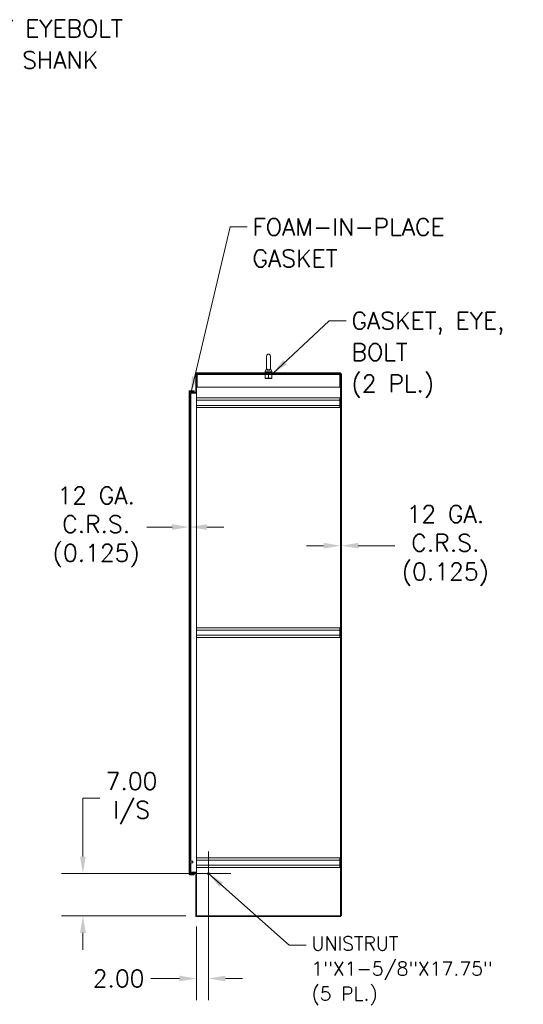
# Model space of a CAD drawing. Header units: inches. Extents: x 16 to 463, y 31 to 294.
# Tile 84 of 110: x 260 to 343, y 117 to 280. Entities that reach past the tile are written whole.
import ezdxf

# ---------------------------------------------------------------- set-up
doc = ezdxf.new("R2010")
doc.units = ezdxf.units.IN
doc.header["$LTSCALE"] = 28.571429
doc.header["$MEASUREMENT"] = 0
for name, color, linetype, lineweight in [('Center Mark (ANSI)', 7, 'Continuous', 5), ('Dimension (ANSI)', 7, 'Continuous', 5), ('Hatch (ANSI)', 7, 'Continuous', 5), ('Symbol (ANSI)', 7, 'Continuous', 5), ('Visible (ANSI)', 7, 'Continuous', 5)]:
    doc.layers.add(name, color=color, linetype=linetype, lineweight=lineweight)
doc.styles.add('ROMANS', font='romans.shx')
doc.dimstyles.new('Default (ANSI)', dxfattribs={"dimscale": 28.571429, "dimtxt": 0.1, "dimasz": 0.098425, "dimexe": 0.125, "dimexo": 0.0625, "dimgap": 0.031496, "dimtad": 0, "dimtih": 1, "dimtoh": 1, "dimrnd": 1e-08, "dimzin": 0, "dimdsep": 46, "dimtxsty": 'ROMANS', "dimcen": 0.09, "dimdle": 0.393701, "dimclrd": 256, "dimclre": 256, "dimclrt": 256, "dimadec": 0, "dimazin": 0, "dimtfac": 1, "dimtofl": 0, "dimtmove": 0, "dimatfit": 3, "dimfxl": 1, "dimtolj": 1, "dimtzin": 0, "dimlwd": -1, "dimlwe": -1, "dimarcsym": 0})
doc.dimstyles.new('Default (ANSI)$7', dxfattribs={"dimscale": 28.571429, "dimtxt": 0.1, "dimasz": 0.098425, "dimexe": 0.125, "dimexo": 0.0625, "dimgap": 0.031496, "dimtad": 0, "dimtih": 1, "dimtoh": 1, "dimrnd": 1e-08, "dimzin": 0, "dimdsep": 46, "dimtxsty": 'ROMANS', "dimcen": 0.09, "dimdle": 0.393701, "dimclrd": 256, "dimclre": 256, "dimclrt": 256, "dimadec": 0, "dimazin": 0, "dimtfac": 1, "dimtofl": 0, "dimtmove": 0, "dimatfit": 3, "dimfxl": 1, "dimtolj": 1, "dimtzin": 0, "dimlwd": -1, "dimlwe": -1, "dimarcsym": 0})

# ---------------------------------------------------------------- blocks, each defined once
blk = doc.blocks.new('*D20')
at = {"layer": 'Defpoints', "color": 0, "transparency": 16777216}
for p in [(312.84, 195.29), (312.96, 195.29), (312.96, 193.03)]:
    blk.add_point(p, dxfattribs=at)
at = {"layer": 'Dimension (ANSI)', "transparency": 16777216}
for p, q in [((310.03, 193.03), (307.21, 193.03)), ((315.77, 193.03), (321.81, 193.03))]:
    blk.add_line(p, q, dxfattribs=at)
for points in [[(310.03, 193.5), (310.03, 192.56), (312.84, 193.03)], [(315.77, 193.5), (315.77, 192.56), (312.96, 193.03)]]:
    blk.add_solid(points, dxfattribs=at)
at = {"layer": 'Dimension (ANSI)', "transparency": 16777216, "insert": (330.19, 193.03), "char_height": 2.857, "attachment_point": 5, "style": 'ROMANS'}
blk.add_mtext('\\A1;12 GA.\\PC.R.S.\\P(0.125)', dxfattribs=at)
blk = doc.blocks.new('*D21')
at = {"layer": 'Defpoints', "color": 0, "transparency": 16777216}
for p in [(287.73, 202.92), (287.86, 202.92), (287.73, 196.12)]:
    blk.add_point(p, dxfattribs=at)
at = {"layer": 'Dimension (ANSI)', "transparency": 16777216}
for p, q in [((284.92, 196.12), (280.74, 196.12)), ((290.67, 196.12), (293.48, 196.12))]:
    blk.add_line(p, q, dxfattribs=at)
for points in [[(284.92, 196.59), (284.92, 195.65), (287.73, 196.12)], [(290.67, 196.59), (290.67, 195.65), (287.86, 196.12)]]:
    blk.add_solid(points, dxfattribs=at)
at = {"layer": 'Dimension (ANSI)', "transparency": 16777216, "insert": (272.35, 196.12), "char_height": 2.857, "attachment_point": 5, "style": 'ROMANS'}
blk.add_mtext('\\A1;12 GA.\\PC.R.S.\\P(0.125)', dxfattribs=at)
blk = doc.blocks.new('*D24')
at = {"layer": 'Defpoints', "color": 0, "transparency": 16777216}
for p in [(290.96, 138.67), (270.15, 131.67), (288.99, 131.67)]:
    blk.add_point(p, dxfattribs=at)
at = {"layer": 'Dimension (ANSI)', "transparency": 16777216}
for p, q in [((270.15, 141.48), (270.15, 151.15)), ((270.15, 151.15), (272.96, 151.15)), ((289.18, 138.67), (266.58, 138.67)), ((287.21, 131.67), (266.58, 131.67)), ((270.15, 128.85), (270.15, 126.04))]:
    blk.add_line(p, q, dxfattribs=at)
for points in [[(269.68, 141.48), (270.62, 141.48), (270.15, 138.67)], [(269.68, 128.85), (270.62, 128.85), (270.15, 131.67)]]:
    blk.add_solid(points, dxfattribs=at)
at = {"layer": 'Dimension (ANSI)', "transparency": 16777216, "insert": (278.21, 151.15), "char_height": 2.857, "attachment_point": 5, "style": 'ROMANS'}
blk.add_mtext('\\A1;7.00\\PI/S', dxfattribs=at)
blk = doc.blocks.new('*D25')
at = {"layer": 'Defpoints', "color": 0, "transparency": 16777216}
for p in [(290.96, 138.67), (288.96, 131.7), (290.96, 121.28)]:
    blk.add_point(p, dxfattribs=at)
at = {"layer": 'Dimension (ANSI)', "transparency": 16777216}
for p, q in [((290.96, 136.88), (290.96, 117.71)), ((288.96, 129.91), (288.96, 117.71)), ((286.15, 121.28), (281.38, 121.28)), ((293.77, 121.28), (296.59, 121.28))]:
    blk.add_line(p, q, dxfattribs=at)
for points in [[(286.15, 121.75), (286.15, 120.81), (288.96, 121.28)], [(293.77, 121.75), (293.77, 120.81), (290.96, 121.28)]]:
    blk.add_solid(points, dxfattribs=at)
at = {"layer": 'Dimension (ANSI)', "transparency": 16777216, "insert": (271.78, 122.71), "char_height": 2.857, "attachment_point": 1, "style": 'ROMANS'}
blk.add_mtext('\\A1;2.00', dxfattribs=at)

msp = doc.modelspace()

# ---------------------------------------------------------------- hatches: boundary and pattern name
at = {"layer": 'Hatch (ANSI)'}
h = msp.add_hatch(dxfattribs=at)
h.set_pattern_fill('ANSI31', color=256, scale=28.5714, angle=15, style=0)
edge = h.paths.add_edge_path()
edge.add_line((288.8063, 218.4161), (288.025, 218.4161))
edge.add_line((288.025, 218.4161), (288.025, 218.2911))
edge.add_line((288.025, 218.2911), (288.8063, 218.2911))
edge.add_ellipse((288.8063, 218.4474), major_axis=(0, -0.1563), ratio=1, start_angle=0, end_angle=90)
edge.add_line((288.9625, 218.4474), (288.9625, 221.5099))
edge.add_ellipse((288.9938, 221.5099), major_axis=(-0.0312, 0), ratio=1, start_angle=270, end_angle=360, ccw=False)
edge.add_line((288.9938, 221.5411), (312.8375, 221.5411))
edge.add_line((312.8375, 221.5411), (312.8375, 221.6661))
edge.add_line((312.8375, 221.6661), (288.9938, 221.6661))
edge.add_ellipse((288.9938, 221.5099), major_axis=(0, 0.1562), ratio=1, start_angle=0, end_angle=90)
edge.add_line((288.8375, 221.5099), (288.8375, 218.4474))
edge.add_ellipse((288.8063, 218.4474), major_axis=(0.0313, 0), ratio=1, start_angle=270, end_angle=360, ccw=False)
h = msp.add_hatch(dxfattribs=at)
h.set_pattern_fill('ANSI31', color=256, scale=28.5714, style=0)
h.paths.add_polyline_path([(312.9625, 221.5411), (312.8375, 221.5411), (312.8375, 131.6661), (312.9625, 131.6661)])
h = msp.add_hatch(dxfattribs=at)
h.set_pattern_fill('ANSI31', color=256, scale=28.5714, angle=-15, style=0)
edge = h.paths.add_edge_path()
edge.add_line((287.8892, 218.6036), (288.608, 218.6036))
edge.add_line((288.608, 218.6036), (288.608, 218.7286))
edge.add_line((288.608, 218.7286), (287.8892, 218.7286))
edge.add_ellipse((287.8892, 218.5724), major_axis=(0, 0.1562), ratio=1, start_angle=0, end_angle=90)
edge.add_line((287.733, 218.5724), (287.733, 138.6349))
edge.add_ellipse((287.8892, 138.6349), major_axis=(-0.1562, 0), ratio=1, start_angle=0, end_angle=90)
edge.add_line((287.8892, 138.4786), (288.608, 138.4786))
edge.add_line((288.608, 138.4786), (288.608, 138.6036))
edge.add_line((288.608, 138.6036), (287.8892, 138.6036))
edge.add_ellipse((287.8892, 138.6349), major_axis=(0, -0.0312), ratio=1, start_angle=270, end_angle=360, ccw=False)
edge.add_line((287.858, 138.6349), (287.858, 218.5724))
edge.add_ellipse((287.8892, 218.5724), major_axis=(-0.0312, 0), ratio=1, start_angle=270, end_angle=360, ccw=False)
h = msp.add_hatch(dxfattribs=at)
h.set_pattern_fill('ANSI31', color=256, scale=28.5714, angle=90.0002, style=0)
edge = h.paths.add_edge_path()
edge.add_line((288.025, 138.7911), (288.8063, 138.7911))
edge.add_ellipse((288.8063, 138.7599), major_axis=(0, 0.0313), ratio=1, start_angle=270, end_angle=360, ccw=False)
edge.add_line((288.8375, 138.7599), (288.8375, 131.6974))
edge.add_ellipse((288.9938, 131.6974), major_axis=(-0.1563, 0), ratio=1, start_angle=0, end_angle=90)
edge.add_line((288.9938, 131.5411), (312.8375, 131.5411))
edge.add_line((312.8375, 131.5411), (312.8375, 131.6661))
edge.add_line((312.8375, 131.6661), (288.9938, 131.6661))
edge.add_ellipse((288.9938, 131.6974), major_axis=(0, -0.0312), ratio=1, start_angle=270, end_angle=360, ccw=False)
edge.add_line((288.9625, 131.6974), (288.9625, 138.7599))
edge.add_ellipse((288.8063, 138.7599), major_axis=(0.1563, 0), ratio=1, start_angle=0, end_angle=90)
edge.add_line((288.8063, 138.9161), (288.025, 138.9161))
edge.add_line((288.025, 138.9161), (288.025, 138.7911))

# ---------------------------------------------------------------- linework, layer by layer
at = {"layer": 'Center Mark (ANSI)', "linetype": 'Continuous'}
for p, q in [((290.9625, 142.3469), (290.9625, 134.9854)), ((294.6433, 138.6661), (287.2818, 138.6661))]:
    msp.add_line(p, q, dxfattribs=at)
at = {"layer": 'Visible (ANSI)'}
for p, q in [((300.59, 224.4786), (300.59, 222.4186)), ((301.21, 222.4186), (301.21, 224.4786)), ((300.59, 222.4186), (300.34, 221.9786)), ((301.21, 222.4186), (301.46, 221.9786)), ((288.8375, 221.5099), (288.8375, 218.4474)), ((288.9625, 218.4474), (288.9625, 221.5099)), ((312.8375, 221.6661), (288.9938, 221.6661)), ((288.9938, 221.5411), (312.8375, 221.5411)), ((289.0875, 221.4161), (289.0875, 221.5411)), ((289.0875, 221.4161), (312.7125, 221.4161)), ((289.0875, 221.4161), (289.0875, 221.3849)), ((289.0875, 221.3849), (289.0875, 219.2911)), ((301.525, 221.7286), (300.275, 221.7286)), ((300.275, 221.7286), (300.275, 221.6661)), ((300.3375, 220.8254), (300.3375, 221.3659)), ((300.3375, 220.7751), (300.6188, 220.7751)), ((300.34, 221.9786), (301.46, 221.9786)), ((300.34, 221.9786), (300.34, 221.7286)), ((300.5851, 220.7461), (300.5515, 220.7286)), ((301.2486, 220.7286), (300.5515, 220.7286)), ((300.5851, 220.7711), (300.5774, 220.7751)), ((300.6188, 220.7751), (301.1813, 220.7751)), ((300.9, 220.8254), (300.9, 221.3659)), ((301.1813, 220.7751), (301.4625, 220.7751)), ((301.215, 220.7711), (301.2227, 220.7751)), ((301.215, 220.7461), (301.2486, 220.7286)), ((301.46, 221.9786), (301.46, 221.7286)), ((301.4625, 220.8254), (301.4625, 221.3659)), ((301.525, 221.7286), (301.525, 221.6661)), ((312.7125, 221.4161), (312.7125, 221.5411)), ((312.7125, 221.4161), (312.7125, 221.3849)), ((312.7125, 219.2911), (312.7125, 221.3849)), ((312.8375, 221.5411), (312.8375, 221.6661)), ((312.9625, 221.5411), (312.8375, 221.5411)), ((312.8375, 221.5411), (312.8375, 131.6661)), ((312.9625, 131.6661), (312.9625, 221.5411)), ((288.608, 218.7286), (287.8892, 218.7286)), ((288.608, 218.6036), (288.608, 218.7286)), ((289.0875, 219.2911), (312.7125, 219.2911)), ((287.733, 218.5724), (287.733, 138.6349)), ((287.858, 138.6349), (287.858, 218.5724)), ((287.8892, 218.6036), (288.608, 218.6036)), ((287.8892, 218.6029), (288.608, 218.6029)), ((288.8063, 218.4161), (288.025, 218.4161)), ((288.025, 218.4161), (288.025, 218.2911)), ((288.025, 218.2911), (288.025, 140.7286)), ((288.025, 218.2911), (288.8063, 218.2911)), ((288.608, 218.4161), (288.608, 218.6029)), ((288.8063, 218.2911), (288.9625, 218.2911)), ((288.9625, 218.4161), (288.9594, 218.4161)), ((288.9625, 218.4474), (288.9625, 218.4161)), ((288.9625, 218.4161), (288.9625, 218.2913)), ((288.9625, 218.2913), (288.994, 218.2913)), ((288.9625, 218.2911), (288.9625, 138.9161)), ((288.9625, 218.2911), (288.9938, 218.2911)), ((312.7125, 217.5411), (288.9625, 217.5411)), ((312.7125, 217.1561), (288.9625, 217.1561)), ((288.994, 218.2911), (288.9938, 218.2911)), ((288.994, 218.2913), (288.994, 218.2911)), ((312.7125, 217.5411), (312.7125, 217.1561)), ((312.7125, 216.3011), (312.7125, 217.1561)), ((312.7125, 216.3011), (288.9625, 216.3011)), ((312.7125, 215.9161), (288.9625, 215.9161)), ((312.7125, 216.3011), (312.7125, 215.9161)), ((312.7125, 179.4161), (288.9625, 179.4161)), ((312.7125, 179.0311), (288.9625, 179.0311)), ((312.7125, 178.1761), (288.9625, 178.1761)), ((312.7125, 179.4161), (312.7125, 179.0311)), ((312.7125, 178.1761), (312.7125, 179.0311)), ((312.7125, 178.1761), (312.7125, 177.7911)), ((312.7125, 177.7911), (288.9625, 177.7911)), ((287.8725, 140.7721), (287.866, 140.7721)), ((287.8725, 140.4351), (287.866, 140.4351)), ((287.8805, 140.7641), (287.8805, 140.4431)), ((288.3423, 140.7286), (287.8805, 140.7286)), ((288.3423, 140.4786), (287.8805, 140.4786)), ((288.025, 140.4786), (288.025, 138.9161)), ((288.3423, 140.4786), (288.3423, 140.7286)), ((288.358, 140.7129), (288.3423, 140.7286)), ((288.358, 140.4943), (288.3423, 140.4786)), ((288.358, 140.7129), (288.358, 140.4943)), ((312.7125, 141.2911), (288.9625, 141.2911)), ((312.7125, 140.9061), (288.9625, 140.9061)), ((312.7125, 141.2911), (312.7125, 140.9061)), ((312.7125, 140.0511), (312.7125, 140.9061)), ((288.8063, 138.9161), (288.025, 138.9161)), ((288.025, 138.9161), (288.025, 138.7911)), ((288.025, 138.7911), (288.8063, 138.7911)), ((288.608, 138.6043), (288.608, 138.7911)), ((288.8063, 138.9161), (288.9625, 138.9161)), ((288.8375, 138.7599), (288.8375, 131.6974)), ((288.9594, 138.7911), (288.9625, 138.7911)), ((312.7125, 140.0511), (288.9625, 140.0511)), ((312.7125, 139.6661), (288.9625, 139.6661)), ((288.9938, 138.9161), (288.9625, 138.9161)), ((288.994, 138.9159), (288.9625, 138.9159)), ((288.9625, 138.9159), (288.9625, 138.7911)), ((288.9625, 138.7911), (288.9625, 138.7599)), ((288.9625, 131.6974), (288.9625, 138.7599)), ((288.9938, 138.9161), (288.994, 138.9161)), ((288.994, 138.9161), (288.994, 138.9159)), ((312.7125, 140.0511), (312.7125, 139.6661)), ((287.8892, 138.6043), (288.608, 138.6043)), ((288.608, 138.6036), (287.8892, 138.6036)), ((287.8892, 138.4786), (288.608, 138.4786)), ((288.608, 138.4786), (288.608, 138.6036)), ((312.8375, 131.6661), (288.9938, 131.6661)), ((288.9938, 131.5411), (312.8375, 131.5411)), ((312.8375, 131.6661), (312.9625, 131.6661)), ((312.8375, 131.5411), (312.8375, 131.6661))]:
    msp.add_line(p, q, dxfattribs=at)
for radius in [0.1685, 0.125, 0.1093]:
    msp.add_circle((290.9625, 138.6661), radius, dxfattribs=at)
for centre, radius, start, end in [((300.9, 224.4786), 0.31, 0, 180), ((288.9938, 221.5099), 0.1562, 90, 180), ((288.9938, 221.5099), 0.0312, 90, 180), ((300.5786, 220.7586), 0.0141, 297.5, 62.5), ((301.2215, 220.7586), 0.0141, 117.5, 242.5), ((287.8892, 218.5724), 0.1562, 90, 180), ((287.8892, 218.5724), 0.0312, 90, 180), ((288.8063, 218.4474), 0.1563, 270, 0), ((288.8063, 218.4474), 0.0313, 270, 0), ((287.866, 140.7641), 0.008, 90, 180), ((287.866, 140.4431), 0.008, 180, 270), ((287.8725, 140.7641), 0.008, 0, 90), ((287.8725, 140.4431), 0.008, 270, 0), ((288.8063, 138.7599), 0.1563, 0, 90), ((288.8063, 138.7599), 0.0313, 0, 90), ((287.8892, 138.6349), 0.1562, 180, 270), ((287.8892, 138.6349), 0.0312, 180, 270), ((288.9938, 131.6974), 0.1563, 180, 270), ((288.9938, 131.6974), 0.0312, 180, 270)]:
    msp.add_arc(centre, radius, start, end, dxfattribs=at)
for points, knots in [([(301.21, 222.4186), (301.21, 222.4186), (301.2102, 222.4149), (301.209, 222.3935), (301.2067, 222.373), (301.1885, 222.3212), (301.1699, 222.291), (301.1187, 222.245), (301.091, 222.2274), (301.0294, 222.2021), (300.9979, 222.1935), (300.9325, 222.1841), (300.9001, 222.1829), (300.8369, 222.1874), (300.8071, 222.1927), (300.7496, 222.2095), (300.723, 222.2211), (300.6727, 222.2512), (300.6511, 222.2704), (300.6117, 222.3193), (300.6008, 222.348), (300.5908, 222.3905), (300.5902, 222.4088), (300.59, 222.4177), (300.59, 222.4186), (300.59, 222.4186)], [0, 0, 0, 0, 0.062924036, 0.062924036, 0.149070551, 0.149070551, 0.256105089, 0.256105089, 0.336115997, 0.336115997, 0.403282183, 0.403282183, 0.465369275, 0.465369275, 0.525647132, 0.525647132, 0.591433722, 0.591433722, 0.670793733, 0.670793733, 0.782590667, 0.782590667, 0.884723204, 0.884723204, 0.914238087, 0.914238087, 0.914238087, 0.914238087]), ([(287.858, 218.5724), (287.858, 218.582), (287.8711, 218.5916), (287.8865, 218.6012), (287.8874, 218.6018), (287.8883, 218.6024), (287.8892, 218.6029)], [0, 0, 0, 0, 1.48347479, 1.48347479, 1.48347479, 1.57079633, 1.57079633, 1.57079633, 1.57079633]), ([(287.858, 138.6349), (287.858, 138.6253), (287.8711, 138.6157), (287.8865, 138.606), (287.8874, 138.6055), (287.8883, 138.6049), (287.8892, 138.6043)], [0, 0, 0, 0, 1.48347479, 1.48347479, 1.48347479, 1.57079633, 1.57079633, 1.57079633, 1.57079633])]:
    msp.add_open_spline(points, degree=3, knots=knots, dxfattribs=at)
for points in [[(300.3375, 221.3659), (300.3375, 221.4161), (300.3375, 221.4161)], [(300.6188, 221.4161), (300.4883, 221.4161), (300.3375, 221.3659)], [(300.3375, 220.7751), (300.3375, 220.7751), (300.3375, 220.8254)], [(300.3375, 220.8254), (300.4883, 220.7751), (300.6188, 220.7751)], [(300.9, 221.3659), (300.7493, 221.4161), (300.6188, 221.4161)], [(300.6188, 220.7751), (300.7493, 220.7751), (300.9, 220.8254)], [(301.1813, 221.4161), (301.0508, 221.4161), (300.9, 221.3659)], [(300.9, 220.8254), (301.0508, 220.7751), (301.1813, 220.7751)], [(301.4625, 221.3659), (301.3118, 221.4161), (301.1813, 221.4161)], [(301.1813, 220.7751), (301.3118, 220.7751), (301.4625, 220.8254)], [(301.4625, 221.4161), (301.4625, 221.4161), (301.4625, 221.3659)], [(301.4625, 220.8254), (301.4625, 220.7751), (301.4625, 220.7751)]]:
    msp.add_rational_spline(points, [1, 1.0379548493, 1], degree=2, dxfattribs=at)
for points in [[(287.8892, 218.6029), (287.8854, 218.6025), (287.8817, 218.602), (287.8779, 218.6015)], [(287.8779, 138.6058), (287.8817, 138.6053), (287.8854, 138.6048), (287.8892, 138.6043)]]:
    msp.add_open_spline(points, degree=3, dxfattribs=at)

# ---------------------------------------------------------------- texts
at = {"layer": 'Symbol (ANSI)', "attachment_point": 1, "line_spacing_factor": 1.093904, "style": 'ROMANS'}
for s, insert, char_height, width in [('{\\fRomanS|b0|i0;\\H2.8571;HEAVY DUTY EYEBOLT\\P3/4-10X1" SHANK\\P(2 PL.)}', (235.6099, 280.1829), 2.857143, 48.696944), ('{\\fRomanS|b0|i0;\\H2.8571;FOAM-IN-PLACE\\PGASKET}', (298.235, 247.299), 2.857143, 36.560934), ('{\\fRomanS|b0|i0;\\H2.8571;GASKET, EYE,\\PBOLT\\P(2 PL.)}', (314.6382, 231.7597), 2.857143, 29.69877), ('{\\fRomanS|b0|i0;\\H2.2857;UNISTRUT\\P1"X1-5/8"X17.75"\\P(5 PL.)}', (308.0063, 128.2363), 2.285714, 33.409402)]:
    msp.add_mtext(s, dxfattribs=dict(at, insert=insert, char_height=char_height, width=width))

# ---------------------------------------------------------------- dimensions: what is measured, and where the dimension line sits
at = {"layer": 'Dimension (ANSI)'}
dim = msp.add_linear_dim(base=(287.733, 196.117), p1=(287.858, 202.9242), p2=(287.733, 202.9242), text='12 GA.\\PC.R.S.\\P(<>)', dimstyle='Default (ANSI)', override={"dimtih": 0, "dimtoh": 0, "dimdec": 3, "dimse1": 1, "dimse2": 1, "dimtp": 0, "dimtm": 0, "dimtdec": 2, "dimatfit": 1}, dxfattribs=at)
dim.commit()
dim.dimension.update_dxf_attribs({"geometry": '*D21', "text_midpoint": (272.3522, 196.117), "dimtype": 160})
for base, p1, p2, angle, text, override, picture, middle in [((312.9625, 193.0335), (312.8375, 195.2865), (312.9625, 195.2865), 180, '12 GA.\\PC.R.S.\\P(<>)', {"dimtih": 0, "dimtoh": 0, "dimdec": 3, "dimse1": 1, "dimse2": 1, "dimtp": 0, "dimtm": 0, "dimtdec": 2, "dimatfit": 1}, '*D20', (330.1917, 193.0335)), ((270.1478, 131.6661), (290.9625, 138.6661), (288.9938, 131.6661), 90, '<>\\PI/S', {"dimdec": 2, "dimtp": 0, "dimtm": 0, "dimtdec": 2, "dimatfit": 1}, '*D24', (278.2136, 151.1499))]:
    dim = msp.add_linear_dim(base=base, p1=p1, p2=p2, angle=angle, text=text, dimstyle='Default (ANSI)', override=override, dxfattribs=at)
    dim.commit()
    dim.dimension.update_dxf_attribs({"geometry": picture, "text_midpoint": middle, "dimtype": 160})
dim = msp.add_linear_dim(base=(290.9625, 121.2818), p1=(288.9625, 131.6974), p2=(290.9625, 138.6661), dimstyle='Default (ANSI)', override={"dimtih": 0, "dimtoh": 0, "dimdec": 2, "dimtp": 0, "dimtm": 0, "dimtdec": 2, "dimatfit": 1}, dxfattribs=at)
dim.commit()
dim.dimension.update_dxf_attribs({"geometry": '*D25', "text_midpoint": (276.1304, 121.2818), "dimtype": 160})

# ---------------------------------------------------------------- leaders
at = {"layer": 'Symbol (ANSI)', "annotation_type": 0, "has_hookline": 1, "hookline_direction": 0}
for points, text_width in [([(224.6757, 270.0025), (231.8978, 278.7543), (234.71, 278.7543)], 47.5026), ([(288.025, 218.2911), (294.523, 245.8705), (297.3351, 245.8705)], 35.3496), ([(301.5747, 221.5411), (310.9262, 230.3311), (313.7384, 230.3311)], 28.4602), ([(290.9625, 138.6661), (304.2942, 126.8078), (307.1064, 126.8078)], 32.2025)]:
    msp.add_leader(points, dimstyle='Default (ANSI)$7', override={"dimtad": 0}, dxfattribs=dict(at, text_width=text_width))

doc.saveas('drawing.dxf')
